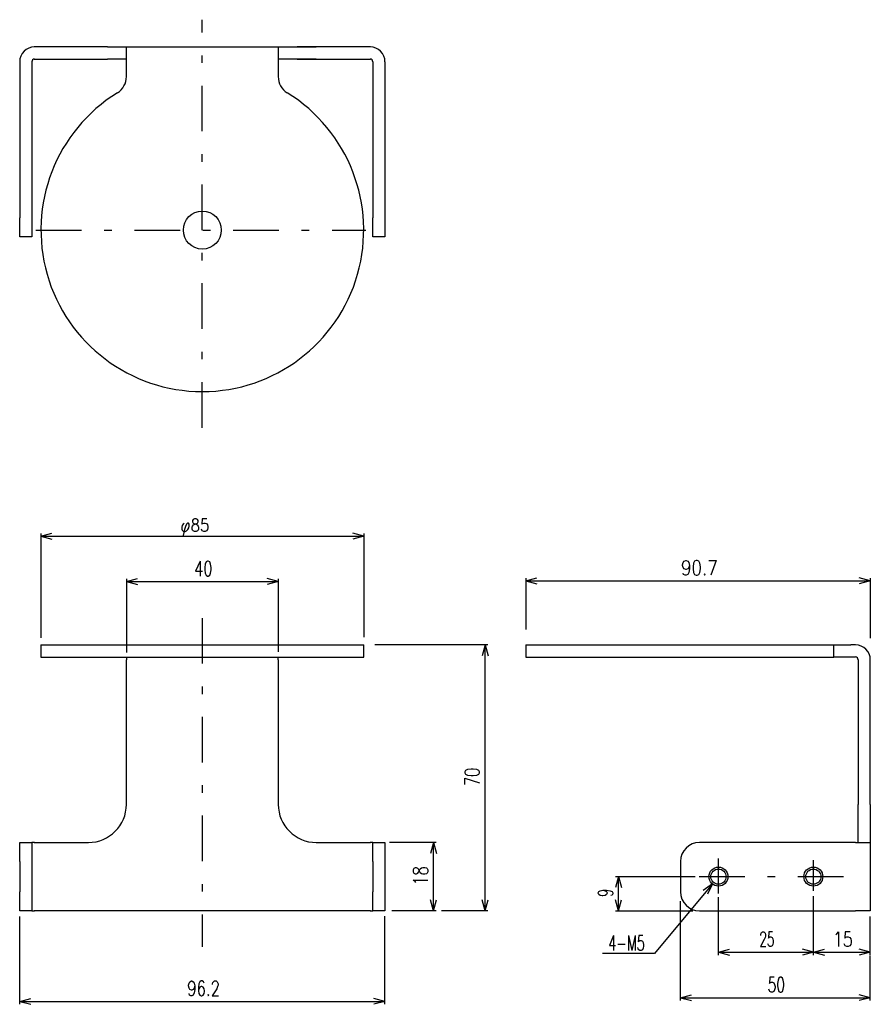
# Model space of a CAD drawing. Extents: x 167 to 391, y 107 to 366.
import ezdxf
from ezdxf.enums import TextEntityAlignment as Align

# ---------------------------------------------------------------- set-up
doc = ezdxf.new("R2010")
doc.units = 0
doc.header["$LTSCALE"] = 2
doc.header["$MEASUREMENT"] = 0
doc.linetypes.add('CENTER', pattern=[13, 6, -3, 1, -3])
doc.layers.add('0一般図-0通り芯', color=7, linetype='CONTINUOUS')
doc.layers.add('0一般図-1躯体', color=7, linetype='CONTINUOUS')
doc.styles.get("Standard").update_dxf_attribs({"font": 'txt.shx', "bigfont": 'extfont.shx'})

msp = doc.modelspace()

# ---------------------------------------------------------------- linework, layer by layer
at = {"layer": '0一般図-0通り芯', "color": 4, "linetype": 'CENTER'}
for p, q in [((215.1, 258.75), (215.1, 366.13)), ((171.26, 310.76), (258.17, 310.76)), ((215.1, 208.66), (215.1, 122.15)), ((351.02, 136.19), (351.02, 145.34)), ((376.02, 136.84), (376.02, 144.96)), ((345.94, 140.6), (384.34, 140.6))]:
    msp.add_line(p, q, dxfattribs=at)
at = {"layer": '0一般図-0通り芯', "color": 7, "linetype": 'CONTINUOUS'}
for p, q in [((190.1, 358.96), (170.84, 358.96)), ((190.1, 358.96), (200.1, 358.96)), ((195.1, 355.03), (195.1, 358.96)), ((200.1, 358.96), (235.1, 358.96)), ((235.1, 358.96), (245.1, 358.96)), ((235.1, 358.96), (235.1, 351.15)), ((259.37, 358.96), (240.1, 358.96)), ((167, 355.03), (167, 313.96)), ((170.2, 355.03), (170.2, 313.96)), ((170.84, 355.76), (190.1, 355.76)), ((195.1, 355.76), (190.1, 355.76)), ((195.1, 351.15), (195.1, 355.03)), ((245.1, 355.76), (235.1, 355.76)), ((235.1, 355.03), (235.1, 353.85)), ((240.1, 355.76), (259.37, 355.76)), ((260, 355.03), (260, 313.96)), ((263.2, 355.03), (263.2, 313.96)), ((167, 308.96), (167, 313.96)), ((170.2, 313.96), (170.2, 308.96)), ((263.2, 313.96), (263.2, 308.96)), ((170.2, 308.96), (167, 308.96)), ((172.6, 201.6), (172.6, 198.4)), ((172.6, 201.6), (257.6, 201.6)), ((257.6, 198.4), (257.6, 201.6)), ((300.32, 201.6), (300.32, 198.4)), ((300.32, 201.6), (381.37, 201.6)), ((381.37, 198.4), (381.37, 201.6)), ((381.37, 201.6), (385.9, 201.6)), ((387.08, 201.6), (385.9, 201.6)), ((172.6, 198.4), (257.6, 198.4)), ((195.1, 198.4), (195.1, 197.67)), ((195.1, 159.6), (195.1, 197.67)), ((235.1, 197.67), (235.1, 198.4)), ((235.1, 197.67), (235.1, 159.6)), ((300.32, 198.4), (381.37, 198.4)), ((385.9, 198.4), (381.37, 198.4)), ((387.08, 198.4), (385.9, 198.4)), ((387.82, 197.67), (387.82, 159.6)), ((391.02, 159.6), (391.02, 197.67)), ((387.82, 149.6), (387.82, 159.6)), ((391.02, 159.6), (391.02, 149.6)), ((167, 149.6), (170.2, 149.6)), ((167, 144.6), (167, 149.6)), ((170.2, 149.6), (170.2, 144.6)), ((170.94, 149.6), (170.2, 149.6)), ((170.84, 149.6), (185.1, 149.6)), ((245.1, 149.6), (259.37, 149.6)), ((260, 149.6), (263.2, 149.6)), ((387.08, 149.6), (346.02, 149.6)), ((387.08, 149.6), (391.02, 149.6)), ((391.02, 149.6), (391.02, 131.6)), ((167, 144.6), (167, 136.6)), ((170.2, 144.6), (170.2, 136.6)), ((260, 144.6), (260, 136.6)), ((341.02, 144.6), (341.02, 136.6)), ((170.2, 131.6), (170.94, 131.6)), ((259.37, 131.6), (170.84, 131.6)), ((259.27, 131.6), (260, 131.6)), ((346.02, 131.6), (387.08, 131.6)), ((391.02, 131.6), (387.08, 131.6))]:
    msp.add_line(p, q, dxfattribs=at)
for points in [[(263.2, 308.96), (260, 308.96), (260, 313.96)], [(260, 144.6), (260, 149.6), (259.27, 149.6)], [(170.2, 136.6), (170.2, 131.6), (167, 131.6), (167, 136.6)], [(263.2, 131.6), (260, 131.6), (260, 136.6)]]:
    msp.add_lwpolyline(points, dxfattribs=at)
for centre, radius in [((215.1, 310.76), 5), ((351.02, 140.6), 2), ((376.02, 140.6), 2)]:
    msp.add_circle(centre, radius, dxfattribs=at)
at = {"layer": '0一般図-0通り芯', "color": 4, "linetype": 'CONTINUOUS'}
for centre in [(351.02, 140.6), (376.02, 140.6)]:
    msp.add_circle(centre, 2.5, dxfattribs=at)
at = {"layer": '0一般図-0通り芯', "color": 7, "linetype": 'CONTINUOUS'}
for centre, radius, start, end in [((170.94, 355.03), 3.937, 90, 180), ((259.27, 355.03), 3.937, 360, 450), ((170.94, 355.03), 0.737, 90, 180), ((259.27, 355.03), 0.737, 360, 450), ((190.1, 351.15), 5, 301.75685, 0), ((240.1, 351.15), 5, 180, 238.24313), ((215.1, 310.76), 42.5, 121.75684, 58.2431), ((387.08, 197.67), 3.937, 360, 450), ((387.08, 197.67), 0.737, 360, 450), ((185.1, 159.6), 10, 270, 0), ((185.1, 159.6), 10, 270, 0), ((245.1, 159.6), 10, 180, 270), ((346.02, 144.6), 5, 90, 180), ((346.02, 136.6), 5, 180, 270)]:
    msp.add_arc(centre, radius, start, end, dxfattribs=at)
at = {"layer": '0一般図-1躯体', "color": 4, "linetype": 'CONTINUOUS'}
for p, q in [((172.6, 230.2), (175.5, 230.97)), ((172.6, 230.95), (172.6, 203.43)), ((257.6, 230.2), (254.71, 230.97)), ((257.6, 230.95), (257.6, 203.61)), ((172.6, 230.2), (257.6, 230.2)), ((172.6, 230.2), (175.5, 229.42)), ((257.6, 230.2), (254.71, 229.42)), ((195.1, 218.25), (198, 219.02)), ((195.1, 219), (195.1, 199.63)), ((195.1, 218.25), (198, 217.47)), ((195.1, 218.25), (235.1, 218.25)), ((235.1, 218.25), (232.21, 219.02)), ((235.1, 218.25), (232.21, 217.47)), ((235.1, 219), (235.1, 199.79)), ((300.32, 218.44), (303.22, 219.22)), ((300.32, 219.19), (300.32, 205.61)), ((300.32, 218.44), (391.02, 218.44)), ((300.32, 218.44), (303.22, 217.67)), ((391.02, 218.44), (388.12, 219.22)), ((391.02, 218.44), (388.12, 217.67)), ((391.02, 219.19), (391.02, 203.4)), ((290.32, 201.6), (260.5, 201.6)), ((289.57, 201.6), (290.34, 198.7)), ((276.7, 149.6), (264.36, 149.6)), ((275.95, 149.6), (275.18, 146.7)), ((324.68, 140.6), (323.9, 137.7)), ((323.93, 140.6), (344.88, 140.6)), ((324.68, 131.6), (324.68, 140.6)), ((324.68, 140.6), (325.45, 137.7)), ((349.42, 138.68), (334.15, 120.35)), ((349.42, 138.68), (346.97, 136.95)), ((349.42, 138.68), (348.16, 135.96)), ((351.02, 119.96), (351.02, 135.18)), ((376.02, 119.96), (376.02, 135.42)), ((275.95, 131.6), (275.18, 134.5)), ((275.95, 131.6), (276.73, 134.5)), ((289.57, 131.6), (288.79, 134.5)), ((289.57, 131.6), (290.34, 134.5)), ((324.68, 131.6), (323.9, 134.5)), ((324.68, 131.6), (325.45, 134.5)), ((341.02, 107.99), (341.02, 134.18)), ((167, 107.02), (167, 130.12)), ((263.2, 107.02), (263.2, 130.18)), ((276.7, 131.6), (264.98, 131.6)), ((290.32, 131.6), (278.1, 131.6)), ((323.93, 131.6), (344.24, 131.6)), ((391.02, 119.96), (391.02, 130.11)), ((334.15, 120.35), (320.53, 120.35)), ((351.02, 120.71), (353.92, 121.48)), ((351.02, 120.71), (376.02, 120.71)), ((351.02, 120.71), (353.92, 119.93)), ((376.02, 120.71), (373.12, 121.48)), ((376.02, 120.71), (373.12, 119.93)), ((376.02, 120.71), (378.92, 121.48)), ((376.02, 120.71), (391.02, 120.71)), ((376.02, 120.71), (378.92, 119.93)), ((391.02, 120.71), (388.12, 121.48)), ((391.02, 120.71), (388.12, 119.93)), ((391.02, 107.99), (391.02, 119.78)), ((341.02, 108.74), (343.92, 109.52)), ((391.02, 108.74), (388.12, 109.52)), ((167, 107.77), (169.9, 108.55)), ((167, 107.77), (169.9, 107)), ((167, 107.77), (263.2, 107.77)), ((263.2, 107.77), (260.31, 108.55)), ((263.2, 107.77), (260.31, 107)), ((341.02, 108.74), (391.02, 108.74)), ((341.02, 108.74), (343.92, 107.96)), ((391.02, 108.74), (388.12, 107.96))]:
    msp.add_line(p, q, dxfattribs=at)
at = {"layer": '0一般図-1躯体', "color": 7, "linetype": 'CONTINUOUS'}
msp.add_line((263.2, 149.6), (263.2, 144.6), dxfattribs=at)
at = {"layer": '0一般図-1躯体', "color": 4, "linetype": 'CONTINUOUS'}
for points in [[(289.57, 131.6), (289.57, 201.6), (288.79, 198.7)], [(275.95, 131.6), (275.95, 149.6), (276.73, 146.7)]]:
    msp.add_lwpolyline(points, dxfattribs=at)
at = {"layer": '0一般図-1躯体', "color": 7, "linetype": 'CONTINUOUS'}
msp.add_lwpolyline([(263.2, 144.6), (263.2, 136.6), (263.2, 131.6)], dxfattribs=at)

# ---------------------------------------------------------------- texts
at = {"layer": '0一般図-1躯体', "color": 7, "lineweight": -3}
for s, width, p in [('40', 0.717, (215.361, 218.548)), ('90.7', 0.827, (345.995, 218.743)), ('25', 0.589, (363.776, 121.008)), ('15', 0.778, (383.776, 121.008)), ('50', 0.684, (366.276, 109.04)), ('96.2', 0.739, (215.43, 108.075))]:
    msp.add_text(s, height=3.897, dxfattribs=dict(at, width=width)).set_placement(p, align=Align.BOTTOM_CENTER)
for s, width, p in [('70', 0.714, (289.268, 166.858)), ('18', 0.769, (275.654, 140.858)), ('9', 0.672, (324.377, 136.324))]:
    msp.add_text(s, height=3.897, rotation=90, dxfattribs=dict(at, width=width)).set_placement(p, align=Align.BOTTOM_CENTER)
at = {"layer": '0一般図-1躯体', "color": 7, "lineweight": -3, "width": 0.64}
msp.add_text('4-M5', height=3.897, dxfattribs=at).set_placement((322.001, 121.186))
at = {"layer": '0一般図-1躯体', "color": 7, "lineweight": -3, "insert": (209.322, 230.35), "char_height": 3.313, "attachment_point": 7}
msp.add_mtext('\\W0.869;φ{\\W0.860;85}', dxfattribs=at)

doc.saveas('drawing.dxf')
